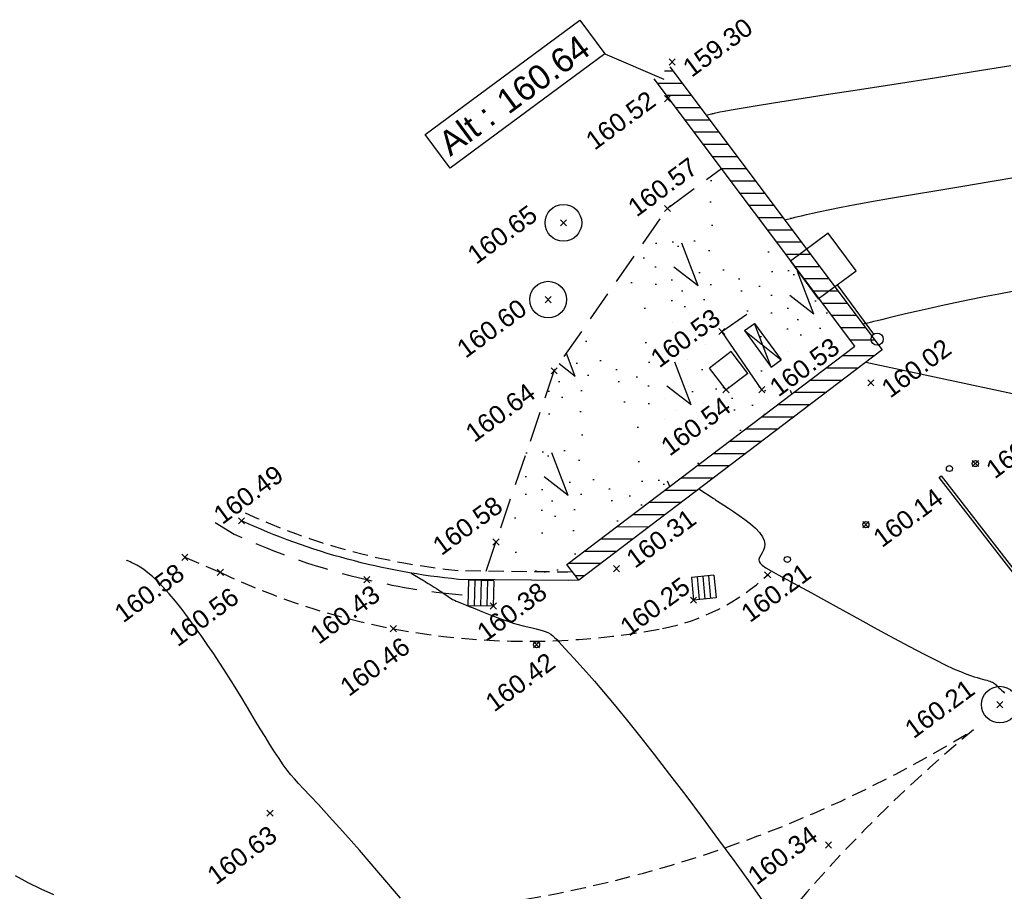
# Model space of a CAD drawing. Header units: metres. Extents: x 1575818 to 1575995, y 2263001 to 2263183.
# Tile 45 of 67: x 1575860 to 1575877, y 2263096 to 2263110. Entities that reach past the tile are written whole.
import ezdxf
from ezdxf.enums import TextEntityAlignment as Align

# ---------------------------------------------------------------- set-up
doc = ezdxf.new("R2010")
doc.units = ezdxf.units.M
doc.header["$PDMODE"] = 3
doc.header["$PDSIZE"] = 0.05
doc.linetypes.add('CACHE_25', pattern=[0.375, 0.25, -0.125])
doc.linetypes.add('CACHE_50', pattern=[0.75, 0.5, -0.25])
doc.layers.get('0').update_dxf_attribs({"linetype": 'CONTINUOUS'})
for name, color, linetype in [('D_ALT_MUR', 30, 'CONTINUOUS'), ('D_ARMOIRE', 11, 'CONTINUOUS'), ('D_CANIVEAU', 32, 'CACHE_50'), ('D_CN_MAITRESSE', 34, 'CONTINUOUS'), ('D_CN_ORDINAIRE', 43, 'CONTINUOUS'), ('D_GRILLE_AVA', 140, 'CONTINUOUS'), ('D_LIM_BUISSON', 3, 'CACHE_50'), ('D_MOB_URBAIN', 32, 'CONTINUOUS'), ('D_MUR', 1, 'CONTINUOUS'), ('D_PEINTURE', 252, 'CACHE_25'), ('D_PLAQUE', 151, 'CONTINUOUS'), ('D_REGARD', 144, 'CONTINUOUS'), ('D_SOCLE', 13, 'CONTINUOUS'), ('D_TROTTOIR', 7, 'CONTINUOUS'), ('TOPO_ALT', 142, 'CONTINUOUS'), ('TOPO_JIS', 7, 'CONTINUOUS'), ('V_VEGETATION', 80, 'CONTINUOUS')]:
    doc.layers.add(name, color=color, linetype=linetype)
doc.styles.get("Standard").update_dxf_attribs({"font": 'arial.ttf'})

# ---------------------------------------------------------------- blocks, each defined once
blk = doc.blocks.new('TCPOINT')
at = {"color": 0, "lineweight": 9}
blk.add_point((0, 0), dxfattribs=at)
at = {"layer": 'TOPO_ALT', "lineweight": 9}
blk.add_attdef('ALT', text='', height=0.3, dxfattribs=at).set_placement((0.1, -0.1), align=Align.TOP_LEFT)
blk = doc.blocks.new('526')
at = {"color": 0, "linetype": 'Continuous'}
blk.add_line((0, 1.104), (0, 0.1), dxfattribs=at)
at = {"color": 0}
blk.add_lwpolyline([(0.384, 1.871), (-0.384, 1.871), (-0.384, 1.104), (0.384, 1.104)], close=True, dxfattribs=at)
blk.add_circle((0, 0), 0.1, dxfattribs=at)
blk = doc.blocks.new('480')
blk.add_circle((0, 0), 0.3)
blk = doc.blocks.new('115')
for p, q in [((0, -0.2), (0, 0)), ((0, 0), (1, 0)), ((1, -0.2), (1, 0)), ((0, -0.2), (1, -0.2))]:
    blk.add_line(p, q)
at = {"flags": 128}
for points in [[(0, -0.2), (1, 0)], [(1, -0.2), (0, 0)]]:
    blk.add_lwpolyline(points, dxfattribs=at)
blk = doc.blocks.new('280')
at = {"ltscale": 3}
blk.add_circle((0, 0), 0.05, dxfattribs=at)
blk = doc.blocks.new('113')
for p, q in [((0, 0), (1, 0)), ((0, -1), (0, 0)), ((0.25, -1), (0.25, 0)), ((0.5, -1), (0.5, 0)), ((0.75, -1), (0.75, 0)), ((1, -1), (1, 0)), ((0, -1), (1, -1))]:
    blk.add_line(p, q)
blk = doc.blocks.new('112')
for p, q in [((0, -1), (0, 0)), ((0, 0), (1, 0)), ((1, -1), (1, 0)), ((0, -1), (1, -1))]:
    blk.add_line(p, q)
blk = doc.blocks.new('OXY_HT')
at = {"flags": 128}
blk.add_lwpolyline([(0, 0), (0, 0.3095), (1.4175, 0.3095), (1.4175, 0), (0, 0)], close=True, dxfattribs=at)
blk.add_text('Alt :', height=0.18).set_placement((0.0501, 0.0651))
blk.add_attdef('ALTI', text='', height=0.18).set_placement((0.5779, 0.1496), align=Align.MIDDLE_LEFT)

msp = doc.modelspace()

# ---------------------------------------------------------------- hatches: boundary and pattern name
at = {"layer": 'D_MUR', "linetype": 'Continuous'}
h = msp.add_hatch(dxfattribs=at)
h.set_pattern_fill('_U', color=30, scale=0.2, angle=-36.4323, style=0, pattern_type=0)
h.set_pattern_definition([(0, (1499774.31536, 5019699.2931), (0, 0.2), [])])
h.paths.add_polyline_path([(1575870.775, 2263109.365), (1575874.064, 2263104.988), (1575874.511, 2263104.926), (1575871.031, 2263109.557)])
h = msp.add_hatch(dxfattribs=at)
h.set_pattern_fill('_U', color=30, scale=0.2, angle=-36.4323, style=0, pattern_type=0)
h.set_pattern_definition([(0, (1499779.86562, 5019697.633), (0, 0.2), [])])
h.paths.add_polyline_path([(1575874.064, 2263104.988), (1575869.348, 2263101.415), (1575869.541, 2263101.16), (1575874.511, 2263104.926)])
at = {"layer": 'V_VEGETATION', "ltscale": 0.5}
h = msp.add_hatch(dxfattribs=at)
h.set_pattern_fill('BROUSS', color=256, scale=0.5)
h.set_pattern_definition([(110.9082, (1575893.7936, 2263027.351), (-3.67813, 2.87817), [0.75, -3.92039]), (110.9082, (1575893.9085, 2263029.3001), (-3.67813, 2.87817), [0.75, -3.92039]), (110.9082, (1575894.0234, 2263031.2493), (-3.67813, 2.87817), [0.75, -3.92039]), (141.9565, (1575893.7936, 2263027.351), (-2.0114, -1.48468), [0.5, -4.17039]), (141.9565, (1575893.9085, 2263029.3001), (-2.0114, -1.48468), [0.5, -4.17039]), (141.9565, (1575894.0234, 2263031.2493), (-2.0114, -1.48468), [0.5, -4.17039]), (36.4323, (1575893.8193, 2263027.5704), (0.114888, 1.94918), [0, -2.5]), (36.4323, (1575893.9751, 2263027.929), (0.114888, 1.94918), [0, -2.5]), (36.4323, (1575893.7355, 2263028.0871), (0.114888, 1.94918), [0, -2.5]), (36.4323, (1575894.0237, 2263028.3455), (0.114888, 1.94918), [0, -2.5]), (36.4323, (1575893.4829, 2263028.6923), (0.114888, 1.94918), [0, -2.5]), (36.4323, (1575893.466, 2263028.0017), (0.114888, 1.94918), [0, -2.5]), (36.4323, (1575893.3804, 2263028.0686), (0.114888, 1.94918), [0, -2.5]), (36.4323, (1575893.0515, 2263028.374), (0.114888, 1.94918), [0, -2.5]), (36.4323, (1575893.5321, 2263027.267), (0.114888, 1.94918), [0, -2.5]), (36.4323, (1575893.3657, 2263027.4487), (0.114888, 1.94918), [0, -2.5]), (36.4323, (1575893.3624, 2263027.1113), (0.114888, 1.94918), [0, -2.5]), (36.4323, (1575893.1022, 2263027.376), (0.114888, 1.94918), [0, -2.5]), (36.4323, (1575893.0981, 2263027.6622), (0.114888, 1.94918), [0, -2.5]), (36.4323, (1575892.9054, 2263027.8093), (0.114888, 1.94918), [0, -2.5]), (36.4323, (1575892.5717, 2263027.9284), (0.114888, 1.94918), [0, -2.5]), (36.4323, (1575893.109, 2263028.0506), (0.114888, 1.94918), [0, -2.5]), (36.4323, (1575892.7066, 2263027.4037), (0.114888, 1.94918), [0, -2.5]), (36.4323, (1575892.9244, 2263026.9859), (0.114888, 1.94918), [0, -2.5]), (36.4323, (1575893.5784, 2263027.012), (0.114888, 1.94918), [0, -2.5]), (36.4323, (1575893.896, 2263027.1247), (0.114888, 1.94918), [0, -2.5]), (36.4323, (1575893.8801, 2263026.778), (0.114888, 1.94918), [0, -2.5]), (36.4323, (1575894.5064, 2263027.2707), (0.114888, 1.94918), [0, -2.5]), (36.4323, (1575894.0044, 2263027.3721), (0.114888, 1.94918), [0, -2.5]), (36.4323, (1575894.2079, 2263027.6137), (0.114888, 1.94918), [0, -2.5])])
h.paths.add_polyline_path([(1575871.879, 2263107.895), (1575870.994, 2263107.242), (1575869.141, 2263104.584), (1575868.024, 2263101.304), (1575869.365, 2263101.288), (1575869.44, 2263101.293), (1575869.348, 2263101.415), (1575874.064, 2263104.988)])
edge = h.paths.add_edge_path(flags=16)
edge.add_line((1575872.038, 2263104.898), (1575871.682, 2263104.627))
edge = h.paths.add_edge_path(flags=16)
edge.add_line((1575872.309, 2263104.542), (1575871.953, 2263104.271))
edge = h.paths.add_edge_path(flags=16)
edge.add_line((1575872.309, 2263104.542), (1575872.038, 2263104.898))
edge = h.paths.add_edge_path(flags=16)
edge.add_line((1575871.953, 2263104.271), (1575871.682, 2263104.627))
edge = h.paths.add_edge_path(flags=16)
edge.add_line((1575872.692, 2263104.645), (1575872.854, 2263104.763))
edge = h.paths.add_edge_path(flags=16)
edge.add_line((1575872.258, 2263105.243), (1575872.419, 2263105.36))
edge = h.paths.add_edge_path(flags=16)
edge.add_line((1575872.258, 2263105.243), (1575872.692, 2263104.645))
edge = h.paths.add_edge_path(flags=16)
edge.add_line((1575872.419, 2263105.36), (1575872.854, 2263104.763))
edge = h.paths.add_edge_path(flags=16)
edge.add_line((1575872.258, 2263105.243), (1575872.854, 2263104.763))
edge = h.paths.add_edge_path(flags=16)
edge.add_line((1575872.692, 2263104.645), (1575872.419, 2263105.36))

# ---------------------------------------------------------------- linework, layer by layer
at = {"layer": 'D_ALT_MUR', "flags": 128}
msp.add_lwpolyline([(1575869.97, 2263109.771), (1575870.935, 2263109.359)], dxfattribs=at)
at = {"layer": 'D_CANIVEAU', "flags": 128}
msp.add_lwpolyline([(1575863.587, 2263102.099), (1575863.899, 2263101.913, 0.05104), (1575866.073, 2263101.166, 0.037194), (1575867.731, 2263100.907)], format="xyb", dxfattribs=at)
at = {"layer": 'D_CN_MAITRESSE', "elevation": 160, "flags": 128}
msp.add_lwpolyline([(1575881.007, 2263101.906), (1575880.964, 2263101.905), (1575880.858, 2263101.921), (1575880.727, 2263101.959), (1575880.567, 2263102.025), (1575880.375, 2263102.123), (1575880.149, 2263102.258), (1575879.897, 2263102.422), (1575879.627, 2263102.608), (1575879.35, 2263102.806), (1575879.073, 2263103.009), (1575878.807, 2263103.208), (1575878.56, 2263103.394), (1575878.342, 2263103.559), (1575878.159, 2263103.695), (1575878.006, 2263103.805), (1575877.876, 2263103.889), (1575877.76, 2263103.951), (1575877.65, 2263103.992), (1575877.54, 2263104.014), (1575874.24, 2263104.72)], dxfattribs=at)
at = {"layer": 'D_CN_ORDINAIRE', "flags": 128}
for points, elevation in [([(1575876.615, 2263109.576), (1575876, 2263109.476), (1575875.367, 2263109.375), (1575874.739, 2263109.277), (1575874.139, 2263109.184), (1575873.59, 2263109.099), (1575873.114, 2263109.025), (1575872.729, 2263108.964), (1575872.429, 2263108.916), (1575872.202, 2263108.879), (1575872.038, 2263108.851), (1575871.925, 2263108.831), (1575871.851, 2263108.817), (1575871.806, 2263108.807), (1575871.778, 2263108.801), (1575871.758, 2263108.796), (1575871.742, 2263108.792), (1575871.731, 2263108.789), (1575871.724, 2263108.788), (1575871.719, 2263108.786), (1575871.717, 2263108.786), (1575871.716, 2263108.786), (1575871.626, 2263108.764)], 159.4), ([(1575872.91, 2263107.056), (1575873.006, 2263107.079), (1575873.008, 2263107.079), (1575873.015, 2263107.081), (1575873.028, 2263107.084), (1575873.05, 2263107.089), (1575873.083, 2263107.097), (1575873.129, 2263107.108), (1575873.191, 2263107.123), (1575873.27, 2263107.142), (1575873.37, 2263107.165), (1575873.496, 2263107.193), (1575873.651, 2263107.226), (1575873.839, 2263107.264), (1575874.065, 2263107.307), (1575874.333, 2263107.355), (1575874.646, 2263107.409), (1575875.006, 2263107.47), (1575875.405, 2263107.535), (1575875.832, 2263107.606), (1575876.277, 2263107.68), (1575876.729, 2263107.759)], 159.6), ([(1575876.671, 2263105.886), (1575876.422, 2263105.84), (1575876.178, 2263105.794), (1575875.937, 2263105.746), (1575875.702, 2263105.697), (1575875.477, 2263105.648), (1575875.264, 2263105.601), (1575875.067, 2263105.555), (1575874.889, 2263105.514), (1575874.733, 2263105.477), (1575874.603, 2263105.446), (1575874.501, 2263105.421), (1575874.425, 2263105.403), (1575874.37, 2263105.389), (1575874.333, 2263105.38), (1575874.311, 2263105.375), (1575874.299, 2263105.372), (1575874.295, 2263105.371), (1575874.194, 2263105.347)], 159.8), ([(1575871.508, 2263102.65), (1575871.74, 2263102.5), (1575871.742, 2263102.499), (1575871.749, 2263102.494), (1575871.762, 2263102.486), (1575871.783, 2263102.472), (1575871.814, 2263102.452), (1575871.858, 2263102.423), (1575871.917, 2263102.386), (1575871.991, 2263102.337), (1575872.076, 2263102.281), (1575872.168, 2263102.217), (1575872.262, 2263102.149), (1575872.352, 2263102.078), (1575872.434, 2263102.006), (1575872.502, 2263101.936), (1575872.551, 2263101.868), (1575872.579, 2263101.806), (1575872.588, 2263101.749), (1575872.582, 2263101.697), (1575872.566, 2263101.649), (1575872.544, 2263101.605), (1575872.522, 2263101.565), (1575872.503, 2263101.529), (1575872.492, 2263101.496), (1575872.493, 2263101.465), (1575872.51, 2263101.435), (1575872.547, 2263101.401), (1575872.605, 2263101.36), (1575872.69, 2263101.31), (1575872.804, 2263101.246), (1575872.949, 2263101.167), (1575873.131, 2263101.068), (1575873.35, 2263100.949), (1575873.598, 2263100.812), (1575873.866, 2263100.664), (1575874.145, 2263100.511), (1575874.426, 2263100.357), (1575874.699, 2263100.209), (1575874.955, 2263100.072), (1575875.184, 2263099.951), (1575875.38, 2263099.851), (1575875.543, 2263099.771), (1575875.679, 2263099.708), (1575875.79, 2263099.66), (1575875.88, 2263099.624), (1575875.954, 2263099.597), (1575876.015, 2263099.577), (1575876.066, 2263099.562), (1575876.112, 2263099.549), (1575876.152, 2263099.538), (1575876.189, 2263099.528), (1575876.221, 2263099.519), (1575876.249, 2263099.511), (1575876.273, 2263099.503), (1575876.295, 2263099.495), (1575876.314, 2263099.486), (1575876.331, 2263099.477), (1575876.346, 2263099.467), (1575876.36, 2263099.456), (1575876.374, 2263099.444), (1575876.388, 2263099.43), (1575876.404, 2263099.415), (1575876.421, 2263099.397), (1575876.441, 2263099.378), (1575876.463, 2263099.356), (1575876.488, 2263099.333), (1575876.514, 2263099.308)], 160.2), ([(1575866.626, 2263095.952), (1575866.271, 2263096.369), (1575865.953, 2263096.736), (1575865.68, 2263097.045), (1575865.458, 2263097.291), (1575865.282, 2263097.483), (1575865.145, 2263097.63), (1575865.038, 2263097.742), (1575864.955, 2263097.83), (1575864.887, 2263097.903), (1575864.828, 2263097.972), (1575864.769, 2263098.047), (1575864.705, 2263098.135), (1575864.636, 2263098.237), (1575864.562, 2263098.35), (1575864.485, 2263098.47), (1575864.407, 2263098.596), (1575864.328, 2263098.724), (1575864.25, 2263098.852), (1575864.174, 2263098.978), (1575864.1, 2263099.1), (1575864.029, 2263099.218), (1575863.959, 2263099.334), (1575863.887, 2263099.45), (1575863.814, 2263099.568), (1575863.737, 2263099.689), (1575863.655, 2263099.816), (1575863.566, 2263099.949), (1575863.47, 2263100.09), (1575863.369, 2263100.237), (1575863.263, 2263100.385), (1575863.155, 2263100.533), (1575863.047, 2263100.676), (1575862.94, 2263100.811), (1575862.837, 2263100.935), (1575862.739, 2263101.045), (1575862.648, 2263101.138), (1575862.565, 2263101.216), (1575862.489, 2263101.279), (1575862.42, 2263101.33), (1575862.359, 2263101.37), (1575862.306, 2263101.401), (1575862.261, 2263101.424), (1575862.225, 2263101.442), (1575862.196, 2263101.456), (1575862.174, 2263101.467), (1575862.158, 2263101.474), (1575862.148, 2263101.479), (1575862.142, 2263101.482), (1575862.138, 2263101.484), (1575862.137, 2263101.484), (1575862.137, 2263101.484)], 160.6), ([(1575866.8, 2263101.272), (1575866.973, 2263101.169), (1575866.973, 2263101.168), (1575866.976, 2263101.167), (1575866.98, 2263101.165), (1575866.986, 2263101.161), (1575866.996, 2263101.155), (1575867.01, 2263101.146), (1575867.028, 2263101.135), (1575867.051, 2263101.121), (1575867.079, 2263101.105), (1575867.109, 2263101.086), (1575867.142, 2263101.066), (1575867.176, 2263101.045), (1575867.211, 2263101.023), (1575867.244, 2263101.001), (1575867.275, 2263100.98), (1575867.304, 2263100.96), (1575867.331, 2263100.941), (1575867.356, 2263100.923), (1575867.38, 2263100.905), (1575867.404, 2263100.889), (1575867.427, 2263100.873), (1575867.451, 2263100.858), (1575867.477, 2263100.843), (1575867.505, 2263100.829), (1575867.535, 2263100.815), (1575867.568, 2263100.801), (1575867.606, 2263100.785), (1575867.648, 2263100.768), (1575867.696, 2263100.749), (1575867.75, 2263100.727), (1575867.811, 2263100.703), (1575867.88, 2263100.675), (1575867.955, 2263100.644), (1575868.035, 2263100.612), (1575868.119, 2263100.579), (1575868.206, 2263100.546), (1575868.294, 2263100.514), (1575868.381, 2263100.484), (1575868.467, 2263100.456), (1575868.551, 2263100.432), (1575868.631, 2263100.411), (1575868.707, 2263100.392), (1575868.779, 2263100.375), (1575868.846, 2263100.359), (1575868.906, 2263100.344), (1575868.961, 2263100.328), (1575869.008, 2263100.312), (1575869.048, 2263100.294), (1575869.083, 2263100.273), (1575869.115, 2263100.249), (1575869.147, 2263100.22), (1575869.181, 2263100.185), (1575869.219, 2263100.142), (1575869.265, 2263100.092), (1575869.319, 2263100.031), (1575869.385, 2263099.96), (1575869.464, 2263099.875), (1575869.558, 2263099.772), (1575869.67, 2263099.649), (1575869.799, 2263099.502), (1575869.949, 2263099.328), (1575870.121, 2263099.123), (1575870.316, 2263098.885), (1575870.535, 2263098.611), (1575870.775, 2263098.306), (1575871.03, 2263097.977), (1575871.294, 2263097.631), (1575871.563, 2263097.273), (1575871.832, 2263096.91), (1575872.096, 2263096.549), (1575872.348, 2263096.196), (1575872.586, 2263095.856)], 160.4), ([(1575860.314, 2263096.325), (1575860.524, 2263096.209), (1575860.735, 2263096.105), (1575860.942, 2263096.012)], 160.8)]:
    msp.add_lwpolyline(points, dxfattribs=dict(at, elevation=elevation))
at = {"layer": 'D_LIM_BUISSON', "flags": 128}
msp.add_lwpolyline([(1575868.024, 2263101.304), (1575869.141, 2263104.584), (1575870.994, 2263107.242), (1575871.879, 2263107.895)], dxfattribs=at)
at = {"layer": 'D_MOB_URBAIN', "flags": 128}
msp.add_lwpolyline([(1575878.12, 2263099.389), (1575875.442, 2263102.84), (1575875.474, 2263102.864), (1575878.153, 2263099.412)], dxfattribs=at)
at = {"layer": 'D_MUR', "flags": 128}
msp.add_lwpolyline([(1575871.031, 2263109.557), (1575874.511, 2263104.926), (1575869.541, 2263101.16), (1575869.348, 2263101.415), (1575874.064, 2263104.988), (1575870.775, 2263109.365)], dxfattribs=at)
at = {"layer": 'D_PEINTURE'}
msp.add_lwpolyline([(1575863.092, 2263101.532), (1575863.673, 2263101.286, 0.063717), (1575866.506, 2263100.363, 0.094725), (1575870.915, 2263100.368, 0.141845), (1575872.635, 2263101.245)], format="xyb", dxfattribs=at)
msp.add_lwpolyline([(1575876.007, 2263098.709, -0.095901), (1575868.676, 2263095.935), (1575871.005, 2263092.985, -0.08062)], format="xyb", close=True, dxfattribs=at)
at = {"layer": 'D_SOCLE', "flags": 128}
msp.add_lwpolyline([(1575872.541, 2263104.275), (1575871.883, 2263105.226), (1575872.296, 2263105.512)], dxfattribs=at)
at = {"layer": 'D_TROTTOIR', "linetype": 'CACHE_25', "flags": 128}
msp.add_lwpolyline([(1575869.44, 2263101.293), (1575869.365, 2263101.288), (1575867.58, 2263101.309, -0.084203), (1575864.081, 2263102.256)], format="xyb", dxfattribs=at)
at = {"layer": 'D_TROTTOIR', "flags": 128}
msp.add_lwpolyline([(1575869.541, 2263101.16), (1575869.368, 2263101.15), (1575867.572, 2263101.171, -0.084338), (1575864.022, 2263102.13)], format="xyb", dxfattribs=at)

# ---------------------------------------------------------------- block references
at = {"layer": 'D_ALT_MUR', "xscale": 2.222222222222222, "yscale": 2.222222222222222, "zscale": 2.222222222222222, "rotation": 36.43236}
msp.add_blockref('OXY_HT', (1575867.435, 2263107.901), dxfattribs=at).add_auto_attribs({'ALTI': '160.64'})
at = {"layer": 'D_ARMOIRE', "xscale": 0.7386793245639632, "rotation": 306.0258730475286}
msp.add_blockref('115', (1575872.419, 2263105.36), dxfattribs=at)
at = {"layer": 'D_GRILLE_AVA'}
for p, xscale, yscale, rotation in [((1575871.792, 2263100.866), 0.3724716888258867, 0.3724716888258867, 185.5324700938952), ((1575868.143, 2263100.734), 0.41481724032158, 0.41481724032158, 179.1655242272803)]:
    msp.add_blockref('113', p, dxfattribs=dict(at, xscale=xscale, yscale=yscale, rotation=rotation))
at = {"layer": 'D_MOB_URBAIN'}
for name, p, rotation in [('526', (1575874.428, 2263105.102), 36.43234740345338), ('280', (1575875.611, 2263102.985), 19.97561936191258), ('280', (1575876.035, 2263103.066), 19.97561936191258), ('280', (1575874.243, 2263102.065), 19.97561936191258), ('280', (1575872.957, 2263101.496), 19.97561936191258), ('280', (1575868.851, 2263100.101), 19.97561936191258)]:
    msp.add_blockref(name, p, dxfattribs=dict(at, rotation=rotation))
at = {"layer": 'D_PLAQUE', "xscale": 0.4476091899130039, "yscale": 0.4476091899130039, "rotation": 127.2680501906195}
msp.add_blockref('112', (1575871.953, 2263104.271), dxfattribs=at)
at = {"layer": 'D_REGARD', "rotation": 19.97561936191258}
for p in [(1575869.291, 2263107.006), (1575869.041, 2263105.749), (1575876.436, 2263099.12)]:
    msp.add_blockref('480', p, dxfattribs=at)
at = {"layer": 'TOPO_JIS'}
ref = msp.add_blockref('TCPOINT', (1575871.072, 2263109.639), dxfattribs=dict(at, rotation=36.43234740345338))
ref.add_attrib('ALT', '159.30', dxfattribs={"layer": 'TOPO_ALT', "height": 0.3, "rotation": 36.4323}).set_placement((1575871.211, 2263109.618), align=Align.TOP_LEFT)
ref = msp.add_blockref('TCPOINT', (1575870.993, 2263109.038), dxfattribs=dict(at, rotation=36.43234740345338))
ref.add_attrib('ALT', '160.52', dxfattribs={"layer": 'TOPO_ALT', "height": 0.3, "rotation": 36.4323}).set_placement((1575869.622, 2263108.425), align=Align.TOP_LEFT)
ref = msp.add_blockref('TCPOINT', (1575870.994, 2263107.242), dxfattribs=dict(at, rotation=36.43234740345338))
ref.add_attrib('ALT', '160.57', dxfattribs={"layer": 'TOPO_ALT', "height": 0.3, "rotation": 36.4323}).set_placement((1575870.311, 2263107.333), align=Align.TOP_LEFT)
ref = msp.add_blockref('TCPOINT', (1575869.291, 2263107.006), dxfattribs=dict(at, rotation=36.43234740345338))
ref.add_attrib('ALT', '160.65', dxfattribs={"layer": 'TOPO_ALT', "height": 0.3, "rotation": 36.4323}).set_placement((1575867.684, 2263106.556), align=Align.TOP_LEFT)
ref = msp.add_blockref('TCPOINT', (1575869.041, 2263105.749), dxfattribs=dict(at, rotation=36.43234740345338))
ref.add_attrib('ALT', '160.60', dxfattribs={"layer": 'TOPO_ALT', "height": 0.3, "rotation": 36.4323}).set_placement((1575867.511, 2263105.02), align=Align.TOP_LEFT)
ref = msp.add_blockref('TCPOINT', (1575871.883, 2263105.226), dxfattribs=dict(at, rotation=36.43234740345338))
ref.add_attrib('ALT', '160.53', dxfattribs={"layer": 'TOPO_ALT', "height": 0.3, "rotation": 36.4323}).set_placement((1575870.682, 2263104.862), align=Align.TOP_LEFT)
ref = msp.add_blockref('TCPOINT', (1575872.541, 2263104.275), dxfattribs=dict(at, rotation=36.43234740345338))
ref.add_attrib('ALT', '160.53', dxfattribs={"layer": 'TOPO_ALT', "height": 0.3, "rotation": 36.4323}).set_placement((1575872.631, 2263104.387), align=Align.TOP_LEFT)
ref = msp.add_blockref('TCPOINT', (1575874.323, 2263104.389), dxfattribs=dict(at, rotation=36.43234740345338))
ref.add_attrib('ALT', '160.02', dxfattribs={"layer": 'TOPO_ALT', "height": 0.3, "rotation": 36.4323}).set_placement((1575874.463, 2263104.368), align=Align.TOP_LEFT)
ref = msp.add_blockref('TCPOINT', (1575869.141, 2263104.584), dxfattribs=dict(at, rotation=36.43234740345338))
ref.add_attrib('ALT', '160.64', dxfattribs={"layer": 'TOPO_ALT', "height": 0.3, "rotation": 36.4323}).set_placement((1575867.652, 2263103.642), align=Align.TOP_LEFT)
ref = msp.add_blockref('TCPOINT', (1575871.953, 2263104.271), dxfattribs=dict(at, rotation=36.43234740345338))
ref.add_attrib('ALT', '160.54', dxfattribs={"layer": 'TOPO_ALT', "height": 0.3, "rotation": 36.4323}).set_placement((1575870.852, 2263103.418), align=Align.TOP_LEFT)
ref = msp.add_blockref('TCPOINT', (1575876.035, 2263103.066), dxfattribs=dict(at, rotation=36.43234740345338))
ref.add_attrib('ALT', '160.07', dxfattribs={"layer": 'TOPO_ALT', "height": 0.3, "rotation": 36.4323}).set_placement((1575876.174, 2263103.045), align=Align.TOP_LEFT)
ref = msp.add_blockref('TCPOINT', (1575864.022, 2263102.13), dxfattribs=dict(at, rotation=36.43234740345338))
ref.add_attrib('ALT', '160.49', dxfattribs={"layer": 'TOPO_ALT', "height": 0.3, "rotation": 36.4323}).set_placement((1575863.527, 2263102.299), align=Align.TOP_LEFT)
ref = msp.add_blockref('TCPOINT', (1575874.243, 2263102.065), dxfattribs=dict(at, rotation=36.43234740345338))
ref.add_attrib('ALT', '160.14', dxfattribs={"layer": 'TOPO_ALT', "height": 0.3, "rotation": 36.4323}).set_placement((1575874.327, 2263101.921), align=Align.TOP_LEFT)
ref = msp.add_blockref('TCPOINT', (1575868.187, 2263101.782), dxfattribs=dict(at, rotation=36.43234740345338))
ref.add_attrib('ALT', '160.58', dxfattribs={"layer": 'TOPO_ALT', "height": 0.3, "rotation": 36.4323}).set_placement((1575867.115, 2263101.791), align=Align.TOP_LEFT)
ref = msp.add_blockref('TCPOINT', (1575870.161, 2263101.346), dxfattribs=dict(at, rotation=36.43234740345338))
ref.add_attrib('ALT', '160.31', dxfattribs={"layer": 'TOPO_ALT', "height": 0.3, "rotation": 36.4323}).set_placement((1575870.285, 2263101.582), align=Align.TOP_LEFT)
ref = msp.add_blockref('TCPOINT', (1575863.092, 2263101.532), dxfattribs=dict(at, rotation=36.43234740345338))
ref.add_attrib('ALT', '160.58', dxfattribs={"layer": 'TOPO_ALT', "height": 0.3, "rotation": 36.4323}).set_placement((1575861.905, 2263100.689), align=Align.TOP_LEFT)
ref = msp.add_blockref('TCPOINT', (1575872.635, 2263101.245), dxfattribs=dict(at, rotation=36.43234740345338))
ref.add_attrib('ALT', '160.21', dxfattribs={"layer": 'TOPO_ALT', "height": 0.3, "rotation": 36.4323}).set_placement((1575872.165, 2263100.693), align=Align.TOP_LEFT)
ref = msp.add_blockref('TCPOINT', (1575863.673, 2263101.286), dxfattribs=dict(at, rotation=36.43234740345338))
ref.add_attrib('ALT', '160.56', dxfattribs={"layer": 'TOPO_ALT', "height": 0.3, "rotation": 36.4323}).set_placement((1575862.797, 2263100.297), align=Align.TOP_LEFT)
ref = msp.add_blockref('TCPOINT', (1575866.073, 2263101.166), dxfattribs=dict(at, rotation=36.43234740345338))
ref.add_attrib('ALT', '160.43', dxfattribs={"layer": 'TOPO_ALT', "height": 0.3, "rotation": 36.4323}).set_placement((1575865.109, 2263100.338), align=Align.TOP_LEFT)
ref = msp.add_blockref('TCPOINT', (1575868.143, 2263100.734), dxfattribs=dict(at, rotation=36.43234740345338))
ref.add_attrib('ALT', '160.38', dxfattribs={"layer": 'TOPO_ALT', "height": 0.3, "rotation": 36.4323}).set_placement((1575867.841, 2263100.381), align=Align.TOP_LEFT)
ref = msp.add_blockref('TCPOINT', (1575871.421, 2263100.83), dxfattribs=dict(at, rotation=36.43234740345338))
ref.add_attrib('ALT', '160.25', dxfattribs={"layer": 'TOPO_ALT', "height": 0.3, "rotation": 36.4323}).set_placement((1575870.184, 2263100.467), align=Align.TOP_LEFT)
ref = msp.add_blockref('TCPOINT', (1575866.506, 2263100.363), dxfattribs=dict(at, rotation=36.43234740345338))
ref.add_attrib('ALT', '160.46', dxfattribs={"layer": 'TOPO_ALT', "height": 0.3, "rotation": 36.4323}).set_placement((1575865.599, 2263099.484), align=Align.TOP_LEFT)
ref = msp.add_blockref('TCPOINT', (1575868.851, 2263100.101), dxfattribs=dict(at, rotation=36.43234740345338))
ref.add_attrib('ALT', '160.42', dxfattribs={"layer": 'TOPO_ALT', "height": 0.3, "rotation": 36.4323}).set_placement((1575867.978, 2263099.23), align=Align.TOP_LEFT)
ref = msp.add_blockref('TCPOINT', (1575876.436, 2263099.12), dxfattribs=dict(at, rotation=36.43234740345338))
ref.add_attrib('ALT', '160.21', dxfattribs={"layer": 'TOPO_ALT', "height": 0.3, "rotation": 36.4323}).set_placement((1575874.845, 2263098.793), align=Align.TOP_LEFT)
ref = msp.add_blockref('TCPOINT', (1575864.486, 2263097.345), dxfattribs=dict(at, rotation=36.43234740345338))
ref.add_attrib('ALT', '160.63', dxfattribs={"layer": 'TOPO_ALT', "height": 0.3, "rotation": 36.4323}).set_placement((1575863.423, 2263096.4), align=Align.TOP_LEFT)
ref = msp.add_blockref('TCPOINT', (1575873.632, 2263096.822), dxfattribs=dict(at, rotation=36.43234740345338))
ref.add_attrib('ALT', '160.34', dxfattribs={"layer": 'TOPO_ALT', "height": 0.3, "rotation": 36.4323}).set_placement((1575872.274, 2263096.396), align=Align.TOP_LEFT)

doc.saveas('drawing.dxf')
